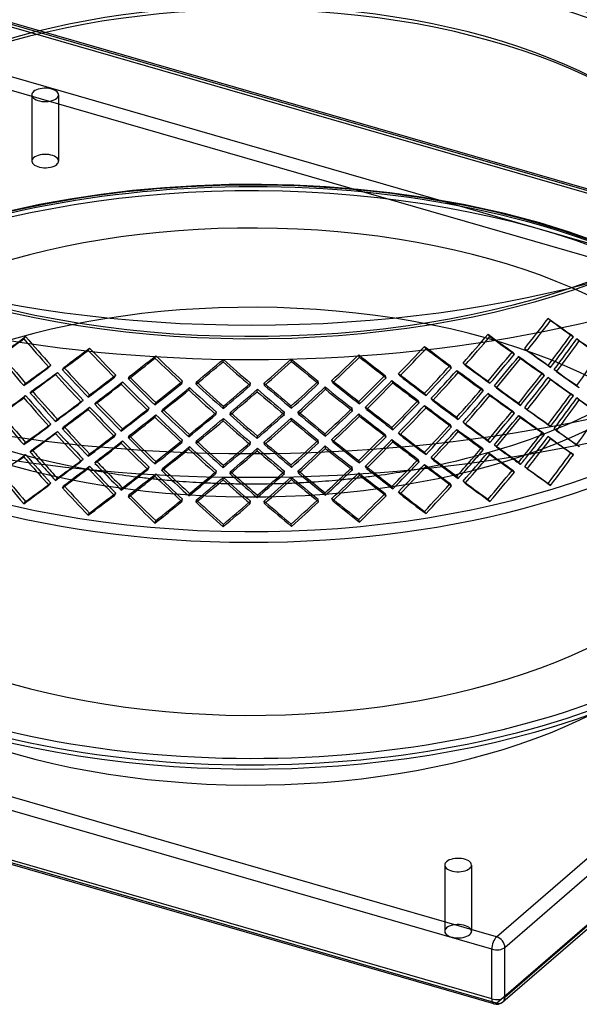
# Model space of a CAD drawing. Header units: millimetres. Extents: x -483 to 483, y -417 to 361.
# Tile 6 of 12: x -121 to 171, y -417 to 98. Entities that reach past the tile are written whole.
import ezdxf

# ---------------------------------------------------------------- set-up
doc = ezdxf.new("R2010")
doc.units = ezdxf.units.MM
doc.layers.add('HIDDEN', color=7, linetype='Continuous')
doc.layers.add('THICK', color=7, linetype='Continuous')

msp = doc.modelspace()

# ---------------------------------------------------------------- linework, layer by layer
at = {"layer": 'HIDDEN'}
for p, q in [((366, -46.48), (-128.11, 96.16)), ((366.87, -45.85), (-126.72, 96.63)), ((480.61, -81), (-125.61, 94)), ((480.61, -106.99), (-125.61, 68.01)), ((478.11, -113.48), (-128.11, 61.52)), ((-114.98, 58.59), (-114.98, 23.95)), ((-100.98, 58.59), (-100.98, 23.95)), ((-28.7, 11.09), (-45.51, 10.04)), ((-11.79, 11.66), (-28.7, 11.09)), ((5.18, 11.75), (-11.79, 11.66)), ((22.12, 11.36), (5.18, 11.75)), ((39.03, 10.5), (22.12, 11.36)), ((55.8, 9.16), (39.03, 10.5)), ((-78.79, 6.53), (-95.01, 4.08)), ((-62.27, 8.52), (-78.79, 6.53)), ((-45.51, 10.04), (-62.27, 8.52)), ((72.36, 7.36), (55.8, 9.16)), ((88.65, 5.1), (72.36, 7.36)), ((-110.91, 1.19), (-133.36, -3.79)), ((-95.01, 4.08), (-110.91, 1.19)), ((110.84, 1.21), (88.65, 5.1)), ((132.29, -3.53), (110.84, 1.21)), ((150.69, -8.42), (132.29, -3.53)), ((166.26, -13.24), (150.69, -8.42)), ((181.04, -18.45), (166.26, -13.24)), ((156.4, -59.48), (155.1, -58.41)), ((124.67, -67.82), (123.64, -66.68)), ((168.34, -67.93), (167.05, -66.86)), ((-119.2, -69.02), (-118.22, -67.87)), ((171.39, -70.08), (170.09, -69.01)), ((-85.48, -75.09), (-84.78, -73.89)), ((91.2, -74.22), (90.45, -73.03)), ((137.43, -77), (136.4, -75.86)), ((144.11, -75.25), (142.82, -74.18)), ((-50.57, -79.13), (-50.15, -77.9)), ((-14.94, -81.07), (-14.81, -79.83)), ((20.9, -80.9), (20.73, -79.65)), ((56.45, -78.6), (55.98, -77.37)), ((111.64, -82.84), (110.61, -81.7)), ((140.71, -79.34), (139.67, -78.2)), ((-106.07, -83.91), (-105.08, -82.76)), ((-102.61, -87.74), (-101.62, -86.59)), ((-98.97, -85.19), (-98.26, -83.99)), ((77.61, -88.45), (76.85, -87.26)), ((104.6, -84.19), (103.84, -82.99)), ((108.05, -86.73), (107.29, -85.53)), ((153.12, -88.15), (152.08, -87.01)), ((156.4, -83.99), (155.1, -82.92)), ((159.54, -86.21), (158.24, -85.14)), ((-119.2, -93.53), (-118.22, -92.38)), ((-71.82, -89.19), (-71.11, -87.99)), ((-68.23, -92.81), (-67.52, -91.6)), ((-64.46, -90.04), (-64.05, -88.81)), ((-36.56, -92.41), (-36.14, -91.17)), ((-29.06, -92.82), (-28.93, -91.57)), ((-0.78, -93.51), (-0.66, -92.26)), ((6.76, -93.48), (6.59, -92.23)), ((35, -92.5), (34.83, -91.25)), ((42.48, -92.02), (42.02, -90.79)), ((70.29, -89.38), (69.82, -88.15)), ((73.87, -92.12), (73.4, -90.89)), ((124.67, -92.33), (123.64, -91.19)), ((156.4, -90.36), (155.1, -89.29)), ((-115.81, -97.44), (-114.83, -96.29)), ((-32.9, -95.81), (-32.48, -94.57)), ((2.9, -96.7), (3.02, -95.44)), ((38.66, -95.46), (38.48, -94.21)), ((91.2, -98.73), (90.45, -97.54)), ((121.19, -96.29), (120.43, -95.09)), ((124.67, -98.7), (123.64, -97.56)), ((128.02, -94.75), (126.99, -93.61)), ((168.34, -98.82), (167.05, -97.75)), ((171.39, -94.6), (170.09, -93.53)), ((-119.2, -99.91), (-118.22, -98.76)), ((-89.14, -102.24), (-88.15, -101.09)), ((-85.48, -99.61), (-84.78, -98.41)), ((-81.95, -103.3), (-81.24, -102.1)), ((-50.57, -103.64), (-50.15, -102.41)), ((56.45, -103.11), (55.98, -101.89)), ((87.56, -102.49), (87.09, -101.25)), ((94.7, -101.36), (93.95, -100.16)), ((140.71, -103.86), (139.67, -102.72)), ((171.39, -100.97), (170.09, -99.9)), ((-85.48, -105.98), (-84.78, -104.78)), ((-54.32, -106.5), (-53.61, -105.29)), ((-46.93, -107.13), (-46.51, -105.9)), ((-18.75, -108.67), (-18.33, -107.43)), ((-14.94, -105.59), (-14.81, -104.34)), ((-11.26, -108.85), (-11.14, -107.61)), ((17.09, -108.72), (17.22, -107.46)), ((20.9, -105.41), (20.73, -104.16)), ((24.57, -108.46), (24.4, -107.21)), ((52.69, -106.65), (52.52, -105.39)), ((60.06, -105.95), (59.59, -104.72)), ((91.2, -105.11), (90.45, -103.92)), ((137.43, -107.89), (136.4, -106.75)), ((144.11, -106.14), (142.82, -105.07)), ((-102.61, -112.25), (-101.62, -111.1)), ((-50.57, -110.02), (-50.15, -108.79)), ((-14.94, -111.96), (-14.81, -110.71)), ((20.9, -111.79), (20.73, -110.54)), ((56.45, -109.49), (55.98, -108.26)), ((108.05, -111.24), (107.29, -110.04)), ((111.64, -113.73), (110.61, -112.59)), ((140.71, -110.23), (139.67, -109.09)), ((-106.07, -114.8), (-105.08, -113.65)), ((-102.61, -118.62), (-101.62, -117.47)), ((-98.97, -116.08), (-98.26, -114.88)), ((-68.23, -117.32), (-67.52, -116.12)), ((73.87, -116.64), (73.4, -115.41)), ((77.61, -119.34), (76.85, -118.15)), ((104.6, -115.07), (103.84, -113.88)), ((108.05, -117.61), (107.29, -116.42)), ((128.11, -416.59), (478.11, -113.48)), ((153.12, -119.04), (152.08, -117.89)), ((156.4, -114.88), (155.1, -113.81)), ((159.54, -117.1), (158.24, -116.03)), ((-119.2, -124.42), (-118.22, -123.27)), ((-71.82, -120.08), (-71.11, -118.88)), ((-68.23, -123.69), (-67.52, -122.49)), ((-64.46, -120.93), (-64.05, -119.7)), ((-36.56, -123.29), (-36.14, -122.06)), ((-32.9, -120.32), (-32.48, -119.08)), ((-29.06, -123.7), (-28.93, -122.45)), ((-0.78, -124.4), (-0.66, -123.15)), ((2.9, -121.21), (3.02, -119.96)), ((6.76, -124.37), (6.59, -123.12)), ((35, -123.39), (34.83, -122.14)), ((38.66, -119.98), (38.48, -118.73)), ((42.48, -122.9), (42.02, -121.67)), ((70.29, -120.26), (69.82, -119.03)), ((73.87, -123.01), (73.4, -121.78)), ((124.67, -123.22), (123.64, -122.08)), ((156.4, -121.25), (155.1, -120.18)), ((-115.81, -128.32), (-114.83, -127.17)), ((-32.9, -126.69), (-32.48, -125.46)), ((2.9, -127.58), (3.02, -126.33)), ((38.66, -126.35), (38.48, -125.1)), ((91.2, -129.62), (90.45, -128.43)), ((121.19, -127.18), (120.43, -125.98)), ((124.67, -129.59), (123.64, -128.45)), ((128.02, -125.64), (126.99, -124.5)), ((168.34, -129.71), (167.05, -128.64)), ((170.36, -124.63), (170.09, -124.41)), ((-119.2, -130.8), (-118.22, -129.65)), ((-89.14, -133.13), (-88.15, -131.98)), ((-85.48, -130.49), (-84.78, -129.3)), ((-81.95, -134.19), (-81.24, -132.99)), ((-50.57, -134.53), (-50.15, -133.3)), ((56.45, -134), (55.98, -132.77)), ((87.56, -133.37), (87.09, -132.14)), ((94.7, -132.24), (93.95, -131.05)), ((-85.48, -136.87), (-84.78, -135.67)), ((-54.32, -137.39), (-53.61, -136.18)), ((-46.93, -138.02), (-46.51, -136.78)), ((-18.75, -139.56), (-18.33, -138.32)), ((-14.94, -136.48), (-14.81, -135.23)), ((-11.26, -139.74), (-11.14, -138.49)), ((17.09, -139.61), (17.22, -138.35)), ((20.9, -136.3), (20.73, -135.05)), ((24.57, -139.35), (24.4, -138.1)), ((52.69, -137.53), (52.52, -136.28)), ((60.06, -136.84), (59.59, -135.61)), ((91.2, -136), (90.45, -134.81)), ((137.43, -138.78), (136.4, -137.64)), ((144.11, -137.02), (142.82, -135.95)), ((-50.57, -140.91), (-50.15, -139.67)), ((-14.94, -142.85), (-14.81, -141.6)), ((20.9, -142.67), (20.73, -141.43)), ((56.45, -140.38), (55.98, -139.15)), ((111.64, -144.61), (110.61, -143.47)), ((-106.07, -145.69), (-105.08, -144.54)), ((-98.97, -146.97), (-98.26, -145.77)), ((77.61, -150.23), (76.85, -149.04)), ((104.6, -145.96), (103.84, -144.77)), ((-71.82, -150.97), (-71.11, -149.77)), ((-64.46, -151.82), (-64.05, -150.58)), ((-36.56, -154.18), (-36.14, -152.95)), ((-29.06, -154.59), (-28.93, -153.34)), ((-0.78, -155.29), (-0.66, -154.04)), ((6.76, -155.25), (6.59, -154.01)), ((35, -154.28), (34.83, -153.03)), ((42.48, -153.79), (42.02, -152.56)), ((70.29, -151.15), (69.82, -149.92)), ((128.11, -416.59), (-478.11, -241.59)), ((100.98, -344.38), (100.98, -379.02)), ((114.98, -344.38), (114.98, -379.02))]:
    msp.add_line(p, q, dxfattribs=at)
for centre, major_axis, ratio, start_param, end_param in [((0, 82.27), (447.5, 0), 0.5, 0, 2.617994), ((0, 82.27), (-302.5, 0), 0.5, 3.141591, 5.759587), ((0, 82.27), (300, 0), 0.5, -0.000001, 2.617994), ((0, -24.25), (-302.5, 0), 0.5, 3.141591, 5.759587), ((0, -19.92), (-300, 0), 0.5, 3.141591, 5.759587), ((0, -24.25), (-255, 0), 0.5, 3.141591, 5.759587), ((0, -19.92), (-250, 0), 0.5, 3.141591, 5.759587), ((0, 82.27), (-302.5, 0), 0.5, -0.000001, 2.617994), ((0, 82.27), (300, 0), 0.5, 3.141591, 5.759587), ((-107.98, 58.59), (-7, 0), 0.5, 3.141499, 5.759587), ((-107.98, 58.59), (-7, 0), 0.5, -0.523599, -0.000094), ((-107.98, 58.59), (-7, 0), 0.5, -0.000094, 2.617994), ((-107.98, 58.59), (-7, 0), 0.5, 2.617994, 3.141499), ((0, -140.73), (302.5, 0), 0.5, 1.047198, 2.617994), ((-107.98, 23.95), (7, 0), 0.5, -0.000094, 2.617994), ((0, -142.89), (-302.5, 0), 0.5, 3.141591, 5.759587), ((-107.98, 23.95), (7, 0), 0.5, 2.617994, 3.141499), ((-107.98, 23.95), (7, 0), 0.5, 3.141499, 5.759587), ((-107.98, 23.95), (7, 0), 0.5, -0.523599, -0.000094), ((0, -138.56), (300, 0), 0.5, 1.047198, 2.815793), ((0, -138.56), (255, 0), 0.5, -0.000001, 2.617994), ((0, -138.56), (300, 0), 0.5, 0.325799, 1.047198), ((0, -140.73), (302.5, 0), 0.5, 0, 1.047198), ((0, -19.92), (-300, 0), 0.5, -0.000001, 2.617994), ((0, -19.92), (-250, 0), 0.5, -0.000001, 1.220477), ((0, -24.25), (-255, 0), 0.5, -0.000001, 2.617994), ((0, -177.54), (250, 0), 0.5, -0.000001, 2.617994), ((0, 69.99), (252.83, 340.47), 0.474291, -1.643011, -1.595818), ((0, 69.99), (254.94, 343.3), 0.474291, -1.642621, -1.595818), ((0, 69.99), (299.91, -222.71), 0.033702, -1.002417, -0.955225), ((0, 69.99), (302.41, -224.57), 0.033702, -1.002417, -0.955615), ((0, 69.99), (264.02, 330.4), 0.43117, -1.687991, -1.640799), ((0, 69.99), (299.27, -239.14), 0.087747, -1.075988, -1.028795), ((0, 45.48), (252.83, 340.47), 0.474291, -1.595818, -1.548625), ((0, 69.99), (301.58, 243.78), 0.096587, -2.100565, -2.053762), ((0, 69.99), (299.09, 241.77), 0.096587, -2.100955, -2.053762), ((0, 69.99), (267.9, -331.42), 0.423884, -1.492879, -1.446076), ((0, 69.99), (265.69, -328.68), 0.423884, -1.492879, -1.445686), ((0, 69.99), (266.22, 333.15), 0.43117, -1.687601, -1.640799), ((0, 69.99), (301.76, -241.13), 0.087747, -1.075988, -1.029185), ((0, 45.48), (254.94, 343.3), 0.474291, -1.595818, -1.549015), ((0, 39.1), (252.83, 340.47), 0.474291, -1.583549, -1.536339), ((0, 39.1), (254.94, 343.3), 0.474291, -1.58365, -1.536831), ((0, 69.99), (299.91, -222.71), 0.033702, -0.942938, -0.895595), ((0, 69.99), (302.41, -224.57), 0.033702, -0.94343, -0.896481), ((0, 45.48), (265.69, -328.68), 0.423884, -1.540072, -1.492879), ((0, 69.99), (300.04, 259.08), 0.148642, -2.031749, -1.984947), ((0, 69.99), (297.56, 256.94), 0.148642, -2.032139, -1.984947), ((0, 69.99), (276.93, -320.71), 0.379568, -1.443143, -1.396341), ((0, 69.99), (274.64, -318.06), 0.379568, -1.443143, -1.395951), ((0, 69.99), (273.27, 319.86), 0.387025, -1.737098, -1.689905), ((0, 69.99), (275.54, 322.53), 0.387025, -1.736707, -1.689905), ((0, 69.99), (297.87, -254.48), 0.140082, -1.145432, -1.098239), ((0, 69.99), (300.36, -256.6), 0.140082, -1.145432, -1.098629), ((0, 45.48), (264.02, 330.4), 0.43117, -1.640799, -1.593606), ((0, 45.48), (266.22, 333.15), 0.43117, -1.640799, -1.593996), ((0, 45.48), (299.91, -222.71), 0.033702, -1.04961, -1.002417), ((0, 45.48), (302.41, -224.57), 0.033702, -1.04922, -1.002417), ((0, 14.59), (252.83, 340.47), 0.474291, -1.536339, -1.488995), ((0, 45.48), (267.9, -331.42), 0.423884, -1.539681, -1.492879), ((0, 69.99), (297.56, 273.41), 0.199065, -1.96645, -1.919648), ((0, 69.99), (295.1, 271.15), 0.199065, -1.966841, -1.919648), ((0, 69.99), (284.28, -309.4), 0.334198, -1.389892, -1.343089), ((0, 69.99), (281.93, -306.84), 0.334198, -1.389892, -1.342699), ((0, 69.99), (294.02, 286.84), 0.24798, -1.904361, -1.857558), ((0, 69.99), (291.59, 284.47), 0.24798, -1.904751, -1.857558), ((0, 69.99), (290.15, -297.41), 0.287691, -1.333431, -1.286628), ((0, 69.99), (287.75, -294.95), 0.287691, -1.333431, -1.286238), ((0, 69.99), (286.87, 296.98), 0.295526, -1.84573, -1.798537), ((0, 69.99), (289.27, 299.46), 0.295526, -1.845339, -1.798537), ((0, 69.99), (292.25, -282.31), 0.239927, -1.273901, -1.226708), ((0, 69.99), (294.69, -284.66), 0.239927, -1.273901, -1.227099), ((0, 69.99), (280.82, 308.75), 0.341836, -1.78979, -1.742597), ((0, 69.99), (283.16, 311.33), 0.341836, -1.789399, -1.742597), ((0, 69.99), (295.58, -268.84), 0.19077, -1.211291, -1.164098), ((0, 69.99), (298.05, -271.08), 0.19077, -1.211291, -1.164488), ((0, -19.92), (-250, 0), 0.5, 1.902297, 2.617994), ((0, 45.48), (299.27, -239.14), 0.087747, -1.12318, -1.075988), ((0, 39.1), (264.02, 330.4), 0.43117, -1.628529, -1.581319), ((0, 39.1), (266.22, 333.15), 0.43117, -1.628631, -1.581811), ((0, 69.99), (299.27, -239.14), 0.087747, -1.016508, -0.969165), ((0, 69.99), (301.76, -241.13), 0.087747, -1.017, -0.970051), ((0, 45.48), (301.58, 243.78), 0.096587, -2.053762, -2.006959), ((0, 45.48), (299.09, 241.77), 0.096587, -2.053762, -2.006569), ((0, 39.1), (299.09, 241.77), 0.096587, -2.041493, -1.994282), ((0, 69.99), (265.69, -328.68), 0.423884, -1.433399, -1.386056), ((0, 45.48), (276.93, -320.71), 0.379568, -1.489946, -1.443143), ((0, 45.48), (274.64, -318.06), 0.379568, -1.490336, -1.443143), ((0, 45.48), (297.87, -254.48), 0.140082, -1.192625, -1.145432), ((0, 45.48), (273.27, 319.86), 0.387025, -1.689905, -1.642712), ((0, 45.48), (275.54, 322.53), 0.387025, -1.689905, -1.643102), ((0, 39.1), (273.27, 319.86), 0.387025, -1.677635, -1.630425), ((0, 39.1), (275.54, 322.53), 0.387025, -1.677737, -1.630917), ((0, 69.99), (297.87, -254.48), 0.140082, -1.085952, -1.038609), ((0, 69.99), (300.36, -256.6), 0.140082, -1.086445, -1.039495), ((0, 45.48), (301.76, -241.13), 0.087747, -1.12279, -1.075988), ((0, 14.59), (264.02, 330.4), 0.43117, -1.581319, -1.533976), ((0, 45.48), (299.91, -222.71), 0.033702, -0.990148, -0.942938), ((0, 45.48), (302.41, -224.57), 0.033702, -0.990249, -0.94343), ((0, 39.1), (301.58, 243.78), 0.096587, -2.041594, -1.994775), ((0, 69.99), (267.9, -331.42), 0.423884, -1.433891, -1.386942), ((0, 45.48), (300.04, 259.08), 0.148642, -1.984947, -1.938144), ((0, 45.48), (297.56, 256.94), 0.148642, -1.984947, -1.937754), ((0, 39.1), (297.56, 256.94), 0.148642, -1.972677, -1.925467), ((0, 69.99), (274.64, -318.06), 0.379568, -1.383664, -1.336321), ((0, 45.48), (284.28, -309.4), 0.334198, -1.436694, -1.389892), ((0, 45.48), (281.93, -306.84), 0.334198, -1.437085, -1.389892), ((0, 45.48), (297.56, 273.41), 0.199065, -1.919648, -1.872845), ((0, 45.48), (295.1, 271.15), 0.199065, -1.919648, -1.872455), ((0, 45.48), (287.75, -294.95), 0.287691, -1.380624, -1.333431), ((0, 45.48), (291.59, 284.47), 0.24798, -1.857558, -1.810365), ((0, 45.48), (292.25, -282.31), 0.239927, -1.321094, -1.273901), ((0, 45.48), (286.87, 296.98), 0.295526, -1.798537, -1.751344), ((0, 45.48), (289.27, 299.46), 0.295526, -1.798537, -1.751734), ((0, 45.48), (295.58, -268.84), 0.19077, -1.258484, -1.211291), ((0, 45.48), (298.05, -271.08), 0.19077, -1.258093, -1.211291), ((0, 45.48), (280.82, 308.75), 0.341836, -1.742597, -1.695404), ((0, 45.48), (283.16, 311.33), 0.341836, -1.742597, -1.695794), ((0, 39.1), (280.82, 308.75), 0.341836, -1.730327, -1.683117), ((0, 39.1), (283.16, 311.33), 0.341836, -1.730429, -1.683609), ((0, 69.99), (295.58, -268.84), 0.19077, -1.151811, -1.104468), ((0, 69.99), (298.05, -271.08), 0.19077, -1.152303, -1.105354), ((0, 45.48), (300.36, -256.6), 0.140082, -1.192235, -1.145432), ((0, 14.59), (266.22, 333.15), 0.43117, -1.581811, -1.534862), ((0, 39.1), (252.83, 340.47), 0.474291, -1.643011, -1.595818), ((0, 39.1), (254.94, 343.3), 0.474291, -1.642621, -1.595818), ((0, 39.1), (299.91, -222.71), 0.033702, -1.002417, -0.955225), ((0, 39.1), (302.41, -224.57), 0.033702, -1.002417, -0.955615), ((0, 45.48), (267.9, -331.42), 0.423884, -1.480711, -1.433891), ((0, 45.48), (265.69, -328.68), 0.423884, -1.480609, -1.433399), ((0, 39.1), (300.04, 259.08), 0.148642, -1.972779, -1.925959), ((0, 69.99), (276.93, -320.71), 0.379568, -1.384156, -1.337207), ((0, 39.1), (297.56, 273.41), 0.199065, -1.90748, -1.86066), ((0, 39.1), (295.1, 271.15), 0.199065, -1.907378, -1.860168), ((0, 69.99), (284.28, -309.4), 0.334198, -1.330904, -1.283955), ((0, 69.99), (281.93, -306.84), 0.334198, -1.330412, -1.283069), ((0, 45.48), (290.15, -297.41), 0.287691, -1.380233, -1.333431), ((0, 45.48), (294.02, 286.84), 0.24798, -1.857558, -1.810756), ((0, 39.1), (294.02, 286.84), 0.24798, -1.84539, -1.798571), ((0, 39.1), (291.59, 284.47), 0.24798, -1.845289, -1.798079), ((0, 69.99), (290.15, -297.41), 0.287691, -1.274443, -1.227494), ((0, 69.99), (287.75, -294.95), 0.287691, -1.273951, -1.226608), ((0, 45.48), (294.69, -284.66), 0.239927, -1.320704, -1.273901), ((0, 39.1), (286.87, 296.98), 0.295526, -1.786267, -1.739057), ((0, 39.1), (289.27, 299.46), 0.295526, -1.786369, -1.739549), ((0, 69.99), (292.25, -282.31), 0.239927, -1.214422, -1.167078), ((0, 69.99), (294.69, -284.66), 0.239927, -1.214914, -1.167965), ((0, 14.59), (273.27, 319.86), 0.387025, -1.630425, -1.583082), ((0, 14.59), (275.54, 322.53), 0.387025, -1.630917, -1.583968), ((0, 39.1), (264.02, 330.4), 0.43117, -1.687991, -1.640799), ((0, 39.1), (299.27, -239.14), 0.087747, -1.075988, -1.028795), ((0, 45.48), (299.27, -239.14), 0.087747, -1.063718, -1.016508), ((0, 45.48), (301.76, -241.13), 0.087747, -1.06382, -1.017), ((0, 14.59), (252.83, 340.47), 0.474291, -1.595818, -1.548625), ((0, 39.1), (301.58, 243.78), 0.096587, -2.100565, -2.053762), ((0, 39.1), (299.09, 241.77), 0.096587, -2.100955, -2.053762), ((0, 39.1), (267.9, -331.42), 0.423884, -1.492879, -1.446076), ((0, 39.1), (265.69, -328.68), 0.423884, -1.492879, -1.445686), ((0, 14.59), (301.58, 243.78), 0.096587, -1.994775, -1.947825), ((0, 14.59), (299.09, 241.77), 0.096587, -1.994282, -1.946939), ((0, 45.48), (274.64, -318.06), 0.379568, -1.430874, -1.383664), ((0, 14.59), (280.82, 308.75), 0.341836, -1.683117, -1.635774), ((0, 14.59), (283.16, 311.33), 0.341836, -1.683609, -1.63666), ((0, 45.48), (297.87, -254.48), 0.140082, -1.133163, -1.085952), ((0, 45.48), (300.36, -256.6), 0.140082, -1.133264, -1.086445), ((0, 39.1), (266.22, 333.15), 0.43117, -1.687601, -1.640799), ((0, 39.1), (301.76, -241.13), 0.087747, -1.075988, -1.029185), ((0, 14.59), (254.94, 343.3), 0.474291, -1.595818, -1.549015), ((0, 8.22), (252.83, 340.47), 0.474291, -1.583549, -1.536339), ((0, 8.22), (254.94, 343.3), 0.474291, -1.58365, -1.536831), ((0, 39.1), (299.91, -222.71), 0.033702, -0.942938, -0.895595), ((0, 39.1), (302.41, -224.57), 0.033702, -0.94343, -0.896481), ((0, 14.59), (265.69, -328.68), 0.423884, -1.540072, -1.492879), ((0, 39.1), (300.04, 259.08), 0.148642, -2.031749, -1.984947), ((0, 39.1), (297.56, 256.94), 0.148642, -2.032139, -1.984947), ((0, 39.1), (276.93, -320.71), 0.379568, -1.443143, -1.396341), ((0, 39.1), (274.64, -318.06), 0.379568, -1.443143, -1.395951), ((0, 45.48), (276.93, -320.71), 0.379568, -1.430975, -1.384156), ((0, 14.59), (300.04, 259.08), 0.148642, -1.925959, -1.87901), ((0, 14.59), (297.56, 256.94), 0.148642, -1.925467, -1.878124), ((0, 45.48), (284.28, -309.4), 0.334198, -1.377724, -1.330904), ((0, 45.48), (281.93, -306.84), 0.334198, -1.377622, -1.330412), ((0, 14.59), (295.1, 271.15), 0.199065, -1.860168, -1.812825), ((0, 45.48), (287.75, -294.95), 0.287691, -1.321161, -1.273951), ((0, 14.59), (291.59, 284.47), 0.24798, -1.798079, -1.750735), ((0, 45.48), (292.25, -282.31), 0.239927, -1.261632, -1.214422), ((0, 14.59), (286.87, 296.98), 0.295526, -1.739057, -1.691714), ((0, 14.59), (289.27, 299.46), 0.295526, -1.739549, -1.6926), ((0, 45.48), (295.58, -268.84), 0.19077, -1.199021, -1.151811), ((0, 45.48), (298.05, -271.08), 0.19077, -1.199123, -1.152303), ((0, 39.1), (273.27, 319.86), 0.387025, -1.737098, -1.689905), ((0, 39.1), (275.54, 322.53), 0.387025, -1.736707, -1.689905), ((0, 39.1), (297.87, -254.48), 0.140082, -1.145432, -1.098239), ((0, 39.1), (300.36, -256.6), 0.140082, -1.145432, -1.098629), ((0, 14.59), (264.02, 330.4), 0.43117, -1.640799, -1.593606), ((0, 14.59), (266.22, 333.15), 0.43117, -1.640799, -1.593996), ((0, 14.59), (299.91, -222.71), 0.033702, -1.04961, -1.002417), ((0, 14.59), (302.41, -224.57), 0.033702, -1.04922, -1.002417), ((0, -16.3), (252.83, 340.47), 0.474291, -1.536339, -1.488995), ((0, 14.59), (267.9, -331.42), 0.423884, -1.539681, -1.492879), ((0, 39.1), (297.56, 273.41), 0.199065, -1.96645, -1.919648), ((0, 39.1), (295.1, 271.15), 0.199065, -1.966841, -1.919648), ((0, 39.1), (284.28, -309.4), 0.334198, -1.389892, -1.343089), ((0, 39.1), (281.93, -306.84), 0.334198, -1.389892, -1.342699), ((0, 14.59), (297.56, 273.41), 0.199065, -1.86066, -1.813711), ((0, 39.1), (294.02, 286.84), 0.24798, -1.904361, -1.857558), ((0, 39.1), (291.59, 284.47), 0.24798, -1.904751, -1.857558), ((0, 39.1), (290.15, -297.41), 0.287691, -1.333431, -1.286628), ((0, 39.1), (287.75, -294.95), 0.287691, -1.333431, -1.286238), ((0, 45.48), (290.15, -297.41), 0.287691, -1.321263, -1.274443), ((0, 14.59), (294.02, 286.84), 0.24798, -1.798571, -1.751621), ((0, 39.1), (286.87, 296.98), 0.295526, -1.84573, -1.798537), ((0, 39.1), (289.27, 299.46), 0.295526, -1.845339, -1.798537), ((0, 39.1), (292.25, -282.31), 0.239927, -1.273901, -1.226708), ((0, 39.1), (294.69, -284.66), 0.239927, -1.273901, -1.227099), ((0, 45.48), (294.69, -284.66), 0.239927, -1.261733, -1.214914), ((0, 39.1), (280.82, 308.75), 0.341836, -1.78979, -1.742597), ((0, 39.1), (283.16, 311.33), 0.341836, -1.789399, -1.742597), ((0, 39.1), (295.58, -268.84), 0.19077, -1.211291, -1.164098), ((0, 39.1), (298.05, -271.08), 0.19077, -1.211291, -1.164488), ((0, 14.59), (299.27, -239.14), 0.087747, -1.12318, -1.075988), ((0, 8.22), (264.02, 330.4), 0.43117, -1.628529, -1.581319), ((0, 8.22), (266.22, 333.15), 0.43117, -1.628631, -1.581811), ((0, 39.1), (299.27, -239.14), 0.087747, -1.016508, -0.969165), ((0, 39.1), (301.76, -241.13), 0.087747, -1.017, -0.970051), ((0, 14.59), (301.58, 243.78), 0.096587, -2.053762, -2.006959), ((0, 14.59), (299.09, 241.77), 0.096587, -2.053762, -2.006569), ((0, 8.22), (299.09, 241.77), 0.096587, -2.041493, -1.994282), ((0, 39.1), (265.69, -328.68), 0.423884, -1.433399, -1.386056), ((0, 14.59), (276.93, -320.71), 0.379568, -1.489946, -1.443143), ((0, 14.59), (274.64, -318.06), 0.379568, -1.490336, -1.443143), ((0, 14.59), (297.87, -254.48), 0.140082, -1.192625, -1.145432), ((0, 14.59), (273.27, 319.86), 0.387025, -1.689905, -1.642712), ((0, 14.59), (275.54, 322.53), 0.387025, -1.689905, -1.643102), ((0, 8.22), (273.27, 319.86), 0.387025, -1.677635, -1.630425), ((0, 8.22), (275.54, 322.53), 0.387025, -1.677737, -1.630917), ((0, 39.1), (297.87, -254.48), 0.140082, -1.085952, -1.038609), ((0, 39.1), (300.36, -256.6), 0.140082, -1.086445, -1.039495), ((0, 14.59), (301.76, -241.13), 0.087747, -1.12279, -1.075988), ((0, -16.3), (264.02, 330.4), 0.43117, -1.569756, -1.533976), ((0, 14.59), (299.91, -222.71), 0.033702, -0.990148, -0.942938), ((0, 14.59), (302.41, -224.57), 0.033702, -0.990249, -0.948122), ((0, 8.22), (301.58, 243.78), 0.096587, -2.041594, -1.994775), ((0, 39.1), (267.9, -331.42), 0.423884, -1.433891, -1.386942), ((0, 14.59), (300.04, 259.08), 0.148642, -1.984947, -1.938144), ((0, 14.59), (297.56, 256.94), 0.148642, -1.984947, -1.937754), ((0, 8.22), (297.56, 256.94), 0.148642, -1.972677, -1.925467), ((0, 39.1), (274.64, -318.06), 0.379568, -1.383664, -1.336321), ((0, 14.59), (284.28, -309.4), 0.334198, -1.436694, -1.389892), ((0, 14.59), (281.93, -306.84), 0.334198, -1.437085, -1.389892), ((0, 14.59), (297.56, 273.41), 0.199065, -1.919648, -1.872845), ((0, 14.59), (295.1, 271.15), 0.199065, -1.919648, -1.872455), ((0, 14.59), (287.75, -294.95), 0.287691, -1.380624, -1.333431), ((0, 14.59), (291.59, 284.47), 0.24798, -1.857558, -1.810365), ((0, 14.59), (292.25, -282.31), 0.239927, -1.321094, -1.273901), ((0, 14.59), (286.87, 296.98), 0.295526, -1.798537, -1.751344), ((0, 14.59), (289.27, 299.46), 0.295526, -1.798537, -1.751734), ((0, 14.59), (295.58, -268.84), 0.19077, -1.258484, -1.211291), ((0, 14.59), (298.05, -271.08), 0.19077, -1.258093, -1.211291), ((0, 14.59), (280.82, 308.75), 0.341836, -1.742597, -1.695404), ((0, 14.59), (283.16, 311.33), 0.341836, -1.742597, -1.695794), ((0, 8.22), (280.82, 308.75), 0.341836, -1.730327, -1.683117), ((0, 8.22), (283.16, 311.33), 0.341836, -1.730429, -1.683609), ((0, 39.1), (295.58, -268.84), 0.19077, -1.151811, -1.104468), ((0, 39.1), (298.05, -271.08), 0.19077, -1.152303, -1.105354), ((0, 14.59), (300.36, -256.6), 0.140082, -1.192235, -1.145432), ((0, 8.22), (252.83, 340.47), 0.474291, -1.643011, -1.595818), ((0, -16.3), (266.22, 333.15), 0.43117, -1.565776, -1.534862), ((0, 8.22), (254.94, 343.3), 0.474291, -1.616826, -1.595818), ((0, 8.22), (299.91, -222.71), 0.033702, -1.002417, -0.955225), ((0, 8.22), (302.41, -224.57), 0.033702, -1.002417, -0.975955), ((0, 14.59), (267.9, -331.42), 0.423884, -1.480711, -1.461083), ((0, 14.59), (265.69, -328.68), 0.423884, -1.480609, -1.456251), ((0, 8.22), (300.04, 259.08), 0.148642, -1.972779, -1.925959), ((0, 39.1), (276.93, -320.71), 0.379568, -1.384156, -1.337207), ((0, 8.22), (297.56, 273.41), 0.199065, -1.90748, -1.86066), ((0, 8.22), (295.1, 271.15), 0.199065, -1.907378, -1.860168), ((0, 39.1), (284.28, -309.4), 0.334198, -1.330904, -1.283955), ((0, 39.1), (281.93, -306.84), 0.334198, -1.330412, -1.283069), ((0, 14.59), (290.15, -297.41), 0.287691, -1.380233, -1.333431), ((0, 14.59), (294.02, 286.84), 0.24798, -1.857558, -1.810756), ((0, 8.22), (294.02, 286.84), 0.24798, -1.84539, -1.798571), ((0, 8.22), (291.59, 284.47), 0.24798, -1.845289, -1.798079), ((0, 39.1), (290.15, -297.41), 0.287691, -1.274443, -1.227494), ((0, 39.1), (287.75, -294.95), 0.287691, -1.273951, -1.226608), ((0, 14.59), (294.69, -284.66), 0.239927, -1.320704, -1.273901), ((0, 8.22), (286.87, 296.98), 0.295526, -1.786267, -1.739057), ((0, 8.22), (289.27, 299.46), 0.295526, -1.786369, -1.739549), ((0, 39.1), (292.25, -282.31), 0.239927, -1.214422, -1.167078), ((0, 39.1), (294.69, -284.66), 0.239927, -1.214914, -1.167965), ((0, 8.22), (264.02, 330.4), 0.43117, -1.687991, -1.640799), ((0, -16.3), (273.27, 319.86), 0.387025, -1.608973, -1.583082), ((0, -16.3), (275.54, 322.53), 0.387025, -1.60504, -1.583968), ((0, 8.22), (299.27, -239.14), 0.087747, -1.075988, -1.028795), ((0, 14.59), (299.27, -239.14), 0.087747, -1.063718, -1.030653), ((0, 14.59), (301.76, -241.13), 0.087747, -1.06382, -1.036539), ((0, -16.3), (252.83, 340.47), 0.474291, -1.548928, -1.548625), ((0, 8.22), (299.09, 241.77), 0.096587, -2.100955, -2.053762), ((0, 8.22), (301.58, 243.78), 0.096587, -2.064562, -2.053762), ((0, 8.22), (267.9, -331.42), 0.423884, -1.492879, -1.483699), ((0, 8.22), (265.69, -328.68), 0.423884, -1.492879, -1.445686), ((0, -16.3), (299.09, 241.77), 0.096587, -1.968021, -1.946939), ((0, -16.3), (301.58, 243.78), 0.096587, -1.963583, -1.947825), ((0, 14.59), (274.64, -318.06), 0.379568, -1.430874, -1.413428), ((0, -16.3), (280.82, 308.75), 0.341836, -1.654306, -1.635774), ((0, -16.3), (283.16, 311.33), 0.341836, -1.650395, -1.63666), ((0, 14.59), (297.87, -254.48), 0.140082, -1.133163, -1.110754), ((0, 14.59), (300.36, -256.6), 0.140082, -1.133264, -1.116275), ((0, 8.22), (266.22, 333.15), 0.43117, -1.651457, -1.640799), ((0, 8.22), (301.76, -241.13), 0.087747, -1.075988, -1.063334), ((0, 8.22), (297.56, 256.94), 0.148642, -2.032139, -1.984947), ((0, 8.22), (300.04, 259.08), 0.148642, -1.986916, -1.984947), ((0, 8.22), (276.93, -320.71), 0.379568, -1.443143, -1.441381), ((0, -19.92), (-250, 0), 0.5, 1.224336, 1.264796), ((0, 8.22), (274.64, -318.06), 0.379568, -1.443143, -1.395951), ((0, 14.59), (276.93, -320.71), 0.379568, -1.430975, -1.41826), ((0, -16.3), (297.56, 256.94), 0.148642, -1.892908, -1.878124), ((0, -16.3), (300.04, 259.08), 0.148642, -1.888692, -1.87901), ((0, 14.59), (284.28, -309.4), 0.334198, -1.377724, -1.369455), ((0, 14.59), (281.93, -306.84), 0.334198, -1.377622, -1.36459), ((0, -16.3), (295.1, 271.15), 0.199065, -1.824475, -1.812825), ((0, 14.59), (287.75, -294.95), 0.287691, -1.321161, -1.310009), ((0, -16.3), (291.59, 284.47), 0.24798, -1.762082, -1.750735), ((0, 14.59), (292.25, -282.31), 0.239927, -1.261632, -1.249713), ((0, -16.3), (286.87, 296.98), 0.295526, -1.705388, -1.691714), ((0, -16.3), (289.27, 299.46), 0.295526, -1.701468, -1.6926), ((0, 14.59), (295.58, -268.84), 0.19077, -1.199021, -1.183472), ((0, 14.59), (298.05, -271.08), 0.19077, -1.199123, -1.188726), ((0, 8.22), (273.27, 319.86), 0.387025, -1.737098, -1.689905), ((0, 8.22), (275.54, 322.53), 0.387025, -1.692732, -1.689905), ((0, 8.22), (297.87, -254.48), 0.140082, -1.145432, -1.098239), ((0, 8.22), (300.36, -256.6), 0.140082, -1.145432, -1.142247), ((0, -16.3), (264.02, 330.4), 0.43117, -1.594378, -1.593606), ((0, -16.3), (299.91, -222.71), 0.033702, -1.04961, -1.044412), ((0, 8.22), (295.1, 271.15), 0.199065, -1.966841, -1.919648), ((0, -19.92), (-250, 0), 0.5, 1.328015, 1.360626), ((0, 8.22), (281.93, -306.84), 0.334198, -1.389892, -1.342699), ((0, -19.92), (-250, 0), 0.5, 1.373909, 1.411756), ((0, 8.22), (291.59, 284.47), 0.24798, -1.904751, -1.857558), ((0, -16.3), (297.56, 273.41), 0.199065, -1.820411, -1.813711), ((0, 8.22), (287.75, -294.95), 0.287691, -1.333431, -1.286238), ((0, 14.59), (290.15, -297.41), 0.287691, -1.321263, -1.31495), ((0, 8.22), (286.87, 296.98), 0.295526, -1.84573, -1.798537), ((0, -16.3), (294.02, 286.84), 0.24798, -1.758113, -1.751621), ((0, 8.22), (292.25, -282.31), 0.239927, -1.273901, -1.226708), ((0, -19.92), (-250, 0), 0.5, 1.66279, 1.697043), ((0, 14.59), (294.69, -284.66), 0.239927, -1.261733, -1.254779), ((0, 8.22), (280.82, 308.75), 0.341836, -1.78979, -1.742597), ((0, -19.92), (-250, 0), 0.5, 1.754608, 1.792295), ((0, 8.22), (295.58, -268.84), 0.19077, -1.211291, -1.164098), ((0, -19.92), (-250, 0), 0.5, 1.804523, 1.837459), ((0, -16.3), (299.27, -239.14), 0.087747, -1.12318, -1.118736), ((0, -16.3), (299.09, 241.77), 0.096587, -2.010899, -2.006569), ((0, -16.3), (274.64, -318.06), 0.379568, -1.490336, -1.489036), ((0, -19.92), (-250, 0), 0.5, 1.468571, 1.502544), ((0, -19.92), (-250, 0), 0.5, 1.519589, 1.555439), ((0, -19.92), (-250, 0), 0.5, 1.610459, 1.64608), ((0, -16.3), (297.87, -254.48), 0.140082, -1.192625, -1.18883), ((0, -16.3), (273.27, 319.86), 0.387025, -1.643937, -1.642712), ((0, -16.3), (297.56, 256.94), 0.148642, -1.941448, -1.937754), ((0, -16.3), (281.93, -306.84), 0.334198, -1.437085, -1.435334), ((0, -16.3), (295.1, 271.15), 0.199065, -1.875584, -1.872455), ((0, -16.3), (287.75, -294.95), 0.287691, -1.380624, -1.378412), ((0, -16.3), (291.59, 284.47), 0.24798, -1.812979, -1.810365), ((0, -16.3), (292.25, -282.31), 0.239927, -1.321094, -1.318397), ((0, -16.3), (286.87, 296.98), 0.295526, -1.753478, -1.751344), ((0, -16.3), (295.58, -268.84), 0.19077, -1.258484, -1.255264), ((0, -16.3), (280.82, 308.75), 0.341836, -1.697079, -1.695404), ((0, -177.54), (250, 0), 0.5, 3.141591, 5.759587), ((107.98, -379.02), (7, 0), 0.5, -0.000094, 2.617994), ((107.98, -379.02), (7, 0), 0.5, 2.617994, 3.141499), ((107.98, -379.02), (7, 0), 0.5, 3.141499, 5.759587), ((107.98, -379.02), (7, 0), 0.5, -0.523599, -0.000094), ((128.11, -412.26), (-1.39, -4.8), 0.433013, 0.000007, 0.588003), ((128.11, -412.26), (-3.27, 3.78), 0.75, 2.284521, 3.141672)]:
    msp.add_ellipse(centre, major_axis=major_axis, ratio=ratio, start_param=start_param, end_param=end_param, dxfattribs=at)
at = {"layer": 'THICK'}
for p, q in [((128.11, -381.95), (478.11, -78.84)), ((132.44, -387.53), (482.44, -84.42)), ((131.38, -416.04), (481.38, -112.93)), ((132.44, -413.51), (482.44, -110.4)), ((171.39, -125.49), (170.36, -124.63)), ((140.71, -134.75), (139.67, -133.6)), ((-102.61, -143.14), (-101.62, -141.99)), ((108.05, -142.13), (107.29, -140.93)), ((-68.23, -148.21), (-67.52, -147.01)), ((73.87, -147.52), (73.4, -146.29)), ((156.4, -145.76), (155.1, -144.69)), ((-119.2, -155.31), (-118.22, -154.16)), ((-32.9, -151.21), (-32.48, -149.97)), ((2.9, -152.1), (3.02, -150.85)), ((38.66, -150.86), (38.48, -149.61)), ((124.67, -154.1), (123.64, -152.97)), ((91.2, -160.51), (90.45, -159.32)), ((-85.48, -161.38), (-84.78, -160.18)), ((-50.57, -165.42), (-50.15, -164.19)), ((56.45, -164.89), (55.98, -163.66)), ((-14.94, -167.36), (-14.81, -166.12)), ((20.9, -167.19), (20.73, -165.94)), ((128.11, -381.95), (-478.11, -206.95)), ((125.61, -388.44), (-480.61, -213.44)), ((125.61, -414.42), (-480.61, -239.42)), ((126.72, -417.06), (-479.5, -242.06)), ((125.61, -414.42), (125.61, -388.44)), ((132.44, -413.51), (132.44, -387.53))]:
    msp.add_line(p, q, dxfattribs=at)
msp.add_arc((128.11, -412.26), 5, 253.8981, 310.8968, dxfattribs=at)
for centre, major_axis, ratio, start_param, end_param in [((0, 125.88), (411.5, 0), 0.5, 1.047198, 4.18879), ((0, 125.88), (375.5, 0), 0.5, -0.523599, 2.617994), ((0, 125.88), (375.5, 0), 0.5, 2.617994, 5.759587), ((0, 82.27), (447.5, 0), 0.5, -3.141592, -0.523599), ((0, 125.88), (411.5, 0), 0.5, -2.094395, -0.523599), ((0, 94.7), (447.5, 0), 0.5, -2.094395, -0.523599), ((0, -24.25), (-302.5, 0), 0.5, 0.51393, 2.617994), ((0, 8.22), (254.94, 343.3), 0.474291, -1.642621, -1.616826), ((0, -16.3), (252.83, 340.47), 0.474291, -1.595818, -1.548928), ((0, 8.22), (302.41, -224.57), 0.033702, -0.975955, -0.955615), ((0, 14.59), (302.41, -224.57), 0.033702, -0.948122, -0.94343), ((0, 8.22), (267.9, -331.42), 0.423884, -1.483699, -1.446076), ((0, -16.3), (275.54, 322.53), 0.387025, -1.630917, -1.60504), ((0, 8.22), (266.22, 333.15), 0.43117, -1.687601, -1.651457), ((0, 8.22), (301.76, -241.13), 0.087747, -1.063334, -1.029185), ((0, 14.59), (301.76, -241.13), 0.087747, -1.036539, -1.017), ((0, 14.59), (299.27, -239.14), 0.087747, -1.030653, -1.016508), ((0, -16.3), (264.02, 330.4), 0.43117, -1.581319, -1.569756), ((0, -16.3), (266.22, 333.15), 0.43117, -1.581811, -1.565776), ((0, -16.3), (254.94, 343.3), 0.474291, -1.595818, -1.549015), ((0, -138.56), (255, 0), 0.5, 3.141591, 5.759587), ((0, 14.59), (267.9, -331.42), 0.423884, -1.461083, -1.433891), ((0, 14.59), (265.69, -328.68), 0.423884, -1.456251, -1.433399), ((0, -16.3), (301.58, 243.78), 0.096587, -1.994775, -1.963583), ((0, -16.3), (299.09, 241.77), 0.096587, -1.994282, -1.968021), ((0, 8.22), (300.04, 259.08), 0.148642, -2.031749, -1.986916), ((0, -19.92), (-250, 0), 0.5, 1.220477, 1.224336), ((0, 8.22), (276.93, -320.71), 0.379568, -1.441381, -1.396341), ((0, 14.59), (276.93, -320.71), 0.379568, -1.41826, -1.384156), ((0, 14.59), (274.64, -318.06), 0.379568, -1.413428, -1.383664), ((0, -19.92), (-250, 0), 0.5, 1.837459, 1.902297), ((0, -16.3), (280.82, 308.75), 0.341836, -1.683117, -1.654306), ((0, -16.3), (283.16, 311.33), 0.341836, -1.683609, -1.650395), ((0, 8.22), (275.54, 322.53), 0.387025, -1.736707, -1.692732), ((0, 8.22), (300.36, -256.6), 0.140082, -1.142247, -1.098629), ((0, 14.59), (300.36, -256.6), 0.140082, -1.116275, -1.086445), ((0, 14.59), (297.87, -254.48), 0.140082, -1.110754, -1.085952), ((0, -16.3), (273.27, 319.86), 0.387025, -1.630425, -1.608973), ((0, -16.3), (264.02, 330.4), 0.43117, -1.640799, -1.594378), ((0, -16.3), (266.22, 333.15), 0.43117, -1.640799, -1.593996), ((0, -16.3), (302.41, -224.57), 0.033702, -1.04922, -1.002417), ((0, -16.3), (299.91, -222.71), 0.033702, -1.044412, -1.002417), ((0, -142.89), (-302.5, 0), 0.5, -0.000001, 2.617994), ((0, -16.3), (267.9, -331.42), 0.423884, -1.539681, -1.492879), ((0, -16.3), (265.69, -328.68), 0.423884, -1.539223, -1.492879), ((0, -19.92), (-250, 0), 0.5, 1.264796, 1.328015), ((0, -16.3), (300.04, 259.08), 0.148642, -1.925959, -1.888692), ((0, -16.3), (297.56, 256.94), 0.148642, -1.925467, -1.892908), ((0, 8.22), (297.56, 273.41), 0.199065, -1.96645, -1.919648), ((0, -19.92), (-250, 0), 0.5, 1.360626, 1.373909), ((0, 8.22), (284.28, -309.4), 0.334198, -1.389892, -1.343089), ((0, 14.59), (284.28, -309.4), 0.334198, -1.369455, -1.330904), ((0, 14.59), (281.93, -306.84), 0.334198, -1.36459, -1.330412), ((0, -19.92), (-250, 0), 0.5, 1.411756, 1.468571), ((0, -16.3), (297.56, 273.41), 0.199065, -1.86066, -1.820411), ((0, -16.3), (295.1, 271.15), 0.199065, -1.860168, -1.824475), ((0, 8.22), (294.02, 286.84), 0.24798, -1.904361, -1.857558), ((0, 8.22), (290.15, -297.41), 0.287691, -1.333431, -1.286628), ((0, 14.59), (290.15, -297.41), 0.287691, -1.31495, -1.274443), ((0, 14.59), (287.75, -294.95), 0.287691, -1.310009, -1.273951), ((0, -16.3), (294.02, 286.84), 0.24798, -1.798571, -1.758113), ((0, -16.3), (291.59, 284.47), 0.24798, -1.798079, -1.762082), ((0, 8.22), (289.27, 299.46), 0.295526, -1.845339, -1.798537), ((0, 8.22), (294.69, -284.66), 0.239927, -1.273901, -1.227099), ((0, 14.59), (294.69, -284.66), 0.239927, -1.254779, -1.214914), ((0, 14.59), (292.25, -282.31), 0.239927, -1.249713, -1.214422), ((0, -19.92), (-250, 0), 0.5, 1.697043, 1.754608), ((0, -16.3), (286.87, 296.98), 0.295526, -1.739057, -1.705388), ((0, -16.3), (289.27, 299.46), 0.295526, -1.739549, -1.701468), ((0, 8.22), (283.16, 311.33), 0.341836, -1.789399, -1.742597), ((0, -19.92), (-250, 0), 0.5, 1.792295, 1.804523), ((0, 8.22), (298.05, -271.08), 0.19077, -1.211291, -1.164488), ((0, 14.59), (298.05, -271.08), 0.19077, -1.188726, -1.152303), ((0, 14.59), (295.58, -268.84), 0.19077, -1.183472, -1.151811), ((0, -16.3), (301.58, 243.78), 0.096587, -2.053762, -2.006959), ((0, -16.3), (299.09, 241.77), 0.096587, -2.053762, -2.010899), ((0, -16.3), (276.93, -320.71), 0.379568, -1.489946, -1.443143), ((0, -16.3), (274.64, -318.06), 0.379568, -1.489036, -1.443143), ((0, -19.92), (-250, 0), 0.5, 1.502544, 1.519589), ((0, -19.92), (-250, 0), 0.5, 1.555439, 1.610459), ((0, -19.92), (-250, 0), 0.5, 1.64608, 1.66279), ((0, -16.3), (273.27, 319.86), 0.387025, -1.689905, -1.643937), ((0, -16.3), (275.54, 322.53), 0.387025, -1.689905, -1.643102), ((0, -16.3), (301.76, -241.13), 0.087747, -1.12279, -1.075988), ((0, -16.3), (299.27, -239.14), 0.087747, -1.118736, -1.075988), ((0, -16.3), (300.04, 259.08), 0.148642, -1.984947, -1.938144), ((0, -16.3), (297.56, 256.94), 0.148642, -1.984947, -1.941448), ((0, -16.3), (284.28, -309.4), 0.334198, -1.436694, -1.389892), ((0, -16.3), (281.93, -306.84), 0.334198, -1.435334, -1.389892), ((0, -16.3), (297.56, 273.41), 0.199065, -1.919648, -1.872845), ((0, -16.3), (295.1, 271.15), 0.199065, -1.919648, -1.875584), ((0, -16.3), (287.75, -294.95), 0.287691, -1.378412, -1.333431), ((0, -16.3), (286.87, 296.98), 0.295526, -1.798537, -1.753478), ((0, -16.3), (289.27, 299.46), 0.295526, -1.798537, -1.751734), ((0, -16.3), (298.05, -271.08), 0.19077, -1.258093, -1.211291), ((0, -16.3), (295.58, -268.84), 0.19077, -1.255264, -1.211291), ((0, -16.3), (280.82, 308.75), 0.341836, -1.742597, -1.697079), ((0, -16.3), (283.16, 311.33), 0.341836, -1.742597, -1.695794), ((0, -16.3), (300.36, -256.6), 0.140082, -1.192235, -1.145432), ((0, -16.3), (297.87, -254.48), 0.140082, -1.18883, -1.145432), ((0, -16.3), (290.15, -297.41), 0.287691, -1.380233, -1.333431), ((0, -16.3), (294.02, 286.84), 0.24798, -1.857558, -1.810756), ((0, -16.3), (291.59, 284.47), 0.24798, -1.857558, -1.812979), ((0, -16.3), (294.69, -284.66), 0.239927, -1.320704, -1.273901), ((0, -16.3), (292.25, -282.31), 0.239927, -1.318397, -1.273901), ((0, -140.73), (302.5, 0), 0.5, -2.094395, -0.523599), ((0, -138.56), (300, 0), 0.5, -2.094395, -0.523599), ((107.98, -344.38), (-7, 0), 0.5, -0.523599, -0.000094), ((107.98, -344.38), (-7, 0), 0.5, -0.000094, 2.617994), ((107.98, -344.38), (-7, 0), 0.5, 3.141499, 5.759587), ((107.98, -344.38), (-7, 0), 0.5, 2.617994, 3.141499), ((128.11, -386.28), (-1.39, -4.8), 0.433013, -2.55359, -0.982794), ((128.11, -386.28), (-3.27, 3.78), 0.75, -2.427868, -0.857072), ((128.11, -386.28), (-5, 0), 0.5, 1.047198, 2.617994), ((128.11, -412.26), (-5, 0), 0.5, 1.047198, 2.617994), ((128.11, -412.26), (-1.39, -4.8), 0.433013, -0.982794, 0.000007), ((128.11, -412.26), (-3.27, 3.78), 0.75, -3.141514, -2.427868)]:
    msp.add_ellipse(centre, major_axis=major_axis, ratio=ratio, start_param=start_param, end_param=end_param, dxfattribs=at)

doc.saveas('drawing.dxf')
